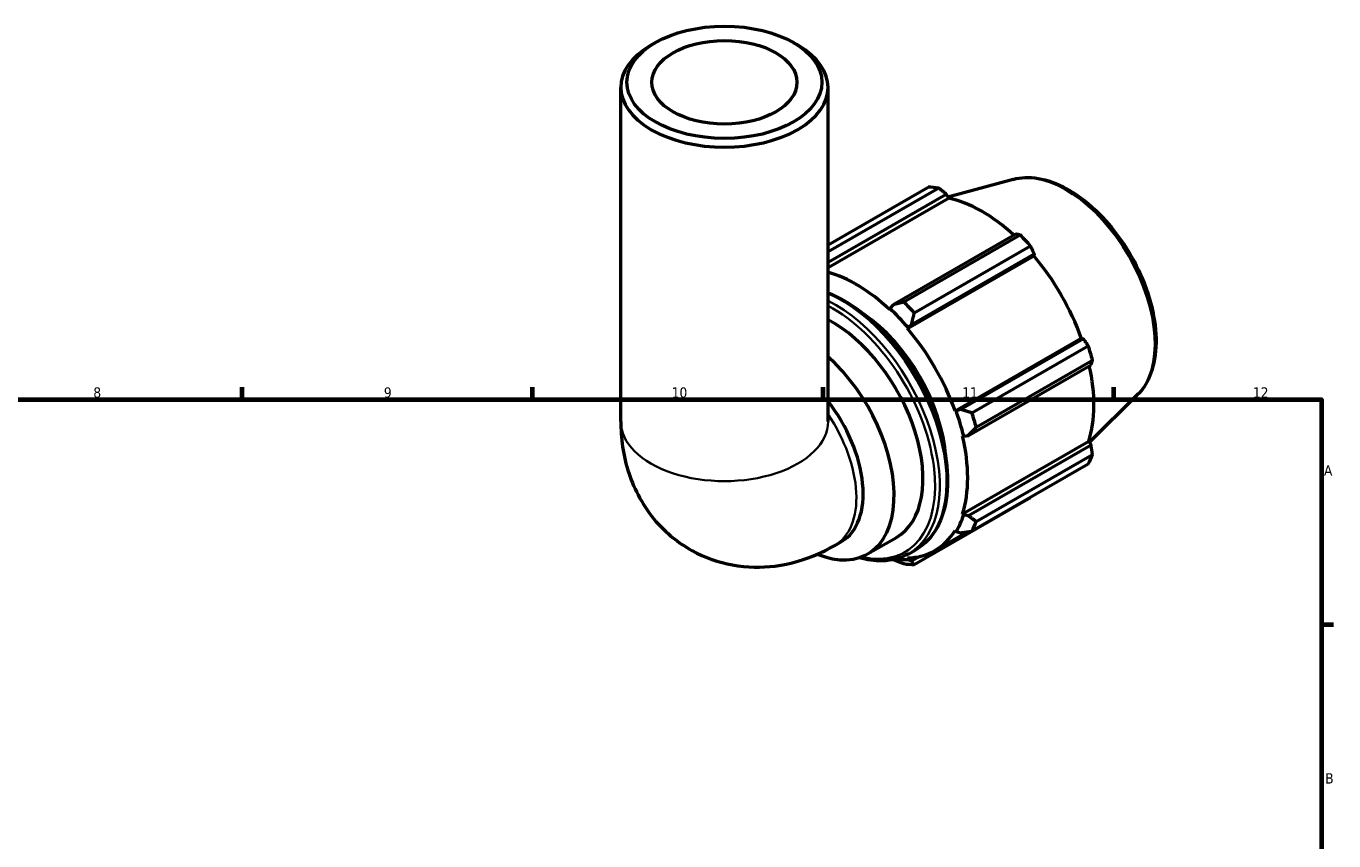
# Model space of a CAD drawing. Header units: millimetres. Extents: x 0 to 931, y 0 to 935.
# Tile 6 of 6: x 509 to 824, y 468 to 664. Entities that reach past the tile are written whole.
import ezdxf

# ---------------------------------------------------------------- set-up
doc = ezdxf.new("R2010")
doc.units = ezdxf.units.MM
for name, color, linetype, lineweight in [('Border (ISO)', 7, 'Continuous', 70), ('Visible (ISO)', 7, 'Continuous', 50), ('Visible Narrow (ISO)', 7, 'Continuous', 35)]:
    doc.layers.add(name, color=color, linetype=linetype, lineweight=lineweight)
doc.styles.add('Note Text (ISO)', font='tahoma.ttf')

# ---------------------------------------------------------------- blocks, each defined once
blk = doc.blocks.new('Borders Default Border')
at = {"layer": 'Border (ISO)'}
for p, q in [((560.67, 574), (560.67, 576.9)), ((630.75, 574), (630.75, 576.9)), ((700.83, 574), (700.83, 576.9)), ((770.92, 574), (770.92, 576.9)), ((821, 519.75), (823.9, 519.75))]:
    blk.add_line(p, q, dxfattribs=at)
at = {"layer": 'Border (ISO)', "flags": 128}
blk.add_lwpolyline([(20, 20), (20, 574), (821, 574), (821, 20), (20, 20)], dxfattribs=at)
at = {"layer": 'Border (ISO)', "color": 232, "true_color": 0xca0064, "char_height": 2.5, "attachment_point": 7, "style": 'Note Text (ISO)'}
for s, insert in [('8', (524.81, 574.34)), ('9', (594.88, 574.35)), ('10', (664.29, 574.35)), ('11', (734.37, 574.4)), ('12', (804.46, 574.4)), ('A', (821.59, 555.62)), ('B', (821.89, 481.38))]:
    blk.add_mtext(s, dxfattribs=dict(at, insert=insert))

msp = doc.modelspace()

# ---------------------------------------------------------------- linework, layer by layer
at = {"layer": 'Visible (ISO)'}
for p, q in [((660.325, 659.9669), (659.2602, 659.349)), ((693.6868, 659.9669), (694.7515, 659.349)), ((652.0059, 568.68), (652.0059, 649.2084)), ((702.0059, 568.68), (702.0059, 649.2084)), ((702.0059, 611.2739), (726.1506, 625.1779)), ((728.6815, 624.9326), (702.0059, 609.5711)), ((746.6465, 627.0405), (730.905, 622.7713)), ((702.0059, 607.0539), (730.5058, 623.4659)), ((702.0059, 605.7936), (731.0499, 622.519)), ((730.5058, 623.4659), (731.0499, 622.519)), ((747.2441, 613.827), (717.6615, 596.7915)), ((720.2687, 597.4758), (748.3148, 613.6265)), ((722.1436, 592.0639), (751.7262, 609.0994)), ((750.8458, 610.9569), (722.7996, 594.8062)), ((751.7262, 609.0994), (751.6072, 608.6014)), ((721.1622, 591.0693), (751.6072, 608.6014)), ((717.6615, 596.7915), (716.9073, 595.9186)), ((716.9073, 595.9186), (716.8202, 595.6491)), ((721.1622, 591.0693), (721.2961, 591.2895)), ((721.2961, 591.2895), (722.1436, 592.0639)), ((732.6281, 571.2098), (763.0731, 588.7419)), ((763.562, 588.5993), (733.9794, 571.5638)), ((736.6825, 570.7604), (764.7286, 586.9111)), ((763.0731, 588.7419), (763.562, 588.5993)), ((735.8359, 565.3125), (765.4186, 582.348)), ((765.777, 583.3812), (737.7308, 567.2305)), ((776.5793, 575.0615), (765.0417, 563.645)), ((732.8853, 571.2165), (732.6281, 571.2098)), ((733.9794, 571.5638), (732.8853, 571.2165)), ((734.4266, 565.1539), (734.7031, 565.0955)), ((734.7031, 565.0955), (735.8359, 565.3125)), ((734.4266, 546.406), (764.8717, 563.9382)), ((765.4186, 562.9954), (735.8359, 545.9599)), ((764.8717, 563.9382), (765.4186, 562.9954)), ((764.7286, 558.3589), (736.6825, 542.2082)), ((737.7308, 544.5307), (765.777, 560.6814)), ((722.7996, 534.1516), (750.8458, 550.3023)), ((734.7031, 546.146), (734.4266, 546.406)), ((735.8359, 545.9599), (734.7031, 546.146)), ((703.6238, 538.8084), (705.2609, 539.7511)), ((711.542, 536.7329), (718.4952, 540.737)), ((727.7406, 537.5449), (735.578, 542.0581)), ((732.6281, 542.4215), (732.8853, 542.1187)), ((732.8853, 542.1187), (733.9794, 541.8469)), ((721.5161, 536.7992), (723.166, 537.7493)), ((724.1694, 536.1448), (722.1436, 534.9783)), ((721.2961, 535.3932), (721.1622, 535.7676)), ((722.1436, 534.9783), (721.2961, 535.3932))]:
    msp.add_line(p, q, dxfattribs=at)
for major_axis in [(23.5, 0), (17.5, 0)]:
    msp.add_ellipse((677.0059, 650.4347), major_axis=major_axis, ratio=0.5758617, dxfattribs=at)
for centre, major_axis, ratio, start_param, end_param in [((677.0059, 649.2084), (-25, 0), 0.5758617, 5.50163969, 10.20632358), ((738.4982, 587.7401), (-20.4603, 35.5299), 0.57809312, 5.84515614, 5.93968373), ((739.1576, 588.1199), (19.0281, -33.0428), 0.57809312, 2.06964335, 2.66356082), ((738.4982, 587.7401), (20.4603, -35.5299), 0.57809312, 1.91816532, 2.01269291), ((739.1576, 588.1199), (19.0281, -33.0428), 0.57809312, 1.26729742, 1.87816265), ((708.7125, 570.5877), (-19.0281, 33.0428), 0.57809312, 5.19428823, 5.75110555), ((710.452, 571.5894), (-20.4603, 35.5299), 0.57809312, 5.05975798, 5.15428557), ((703.15, 567.3845), (15.3452, -26.6474), 0.57809312, 0, 2.41077021), ((708.7125, 570.5877), (15.3452, -26.6474), 0.57809312, 0.86684142, 2.27475124), ((708.7125, 570.5877), (19.2327, -33.3981), 0.57809312, 1.87816265, 2.05269558), ((708.7125, 570.5877), (-19.0281, 33.0428), 0.57809312, 4.40889007, 5.01975531), ((738.4982, 587.7401), (20.4603, -35.5299), 0.57809312, 1.13276716, 1.22729475), ((696.1967, 563.3804), (15.3452, -26.6474), 0.57809312, 5.64711605, 8.3708631), ((739.1576, 588.1199), (19.0281, -33.0428), 0.57809312, 0.48189925, 1.07597742), ((692.7851, 561.4157), (12.4758, -21.6646), 0.57809312, 0, 1.80939541), ((708.7125, 570.5877), (19.2327, -33.3981), 0.57809312, 1.09276449, 1.26729742), ((710.452, 571.5894), (-20.4603, 35.5299), 0.57809312, 4.27435981, 4.3688874), ((708.7125, 570.5877), (-19.0281, 33.0428), 0.57809312, 3.62349191, 4.23435714), ((738.4982, 587.7401), (20.4603, -35.5299), 0.57809312, 0.34736899, 0.44189659), ((708.7125, 570.5877), (19.2327, -33.3981), 0.57809312, 0.30736633, 0.48189925), ((710.452, 571.5894), (20.4603, -35.5299), 0.57809312, 0.34736899, 0.44189659), ((708.7125, 570.5877), (19.0281, -33.0428), 0.57809312, 5.9796864, 6.59055163), ((708.7125, 570.5877), (19.2327, -33.3981), 0.57809312, 5.86655144, 5.9796864), ((710.452, 571.5894), (20.4603, -35.5299), 0.57809312, 5.84515614, 5.93968373)]:
    msp.add_ellipse(centre, major_axis=major_axis, ratio=ratio, start_param=start_param, end_param=end_param, dxfattribs=at)
for points, knots in [([(746.6465, 627.0405), (748.524, 627.5497), (750.5565, 627.612), (754.9041, 626.8963), (757.233, 626.0409), (761.914, 623.4705), (764.2647, 621.7216), (768.6951, 617.5419), (770.7742, 615.1126), (774.4623, 609.8274), (776.0725, 606.9744), (778.6758, 601.1144), (779.6684, 598.1086), (780.9304, 592.2176), (781.1969, 589.3338), (780.934, 583.9667), (780.4046, 581.4807), (778.7354, 577.6879), (777.7714, 576.2412), (776.5793, 575.0615)], [5.65088645, 5.65088645, 5.65088645, 5.65088645, 5.94146716, 5.94146716, 6.26007761, 6.26007761, 6.59097, 6.59097, 6.92117176, 6.92117176, 7.24985706, 7.24985706, 7.57862168, 7.57862168, 7.9089938, 7.9089938, 8.23961481, 8.23961481, 8.49014791, 8.49014791, 8.49014791, 8.49014791]), ([(702.0059, 599.7015), (704.6067, 598.655), (707.248, 597.1122), (712.4922, 593.1047), (715.0878, 590.6031), (719.8583, 584.9484), (722.033, 581.7974), (725.7487, 575.1612), (727.2894, 571.6775), (729.5834, 564.7196), (730.3356, 561.2468), (730.9672, 554.652), (730.8453, 551.5314), (729.7159, 545.9668), (728.7106, 543.519), (726.1631, 539.9556), (724.7692, 538.6725), (723.166, 537.7493)], [6.13426504, 6.13426504, 6.13426504, 6.13426504, 6.44464186, 6.44464186, 6.76833078, 6.76833078, 7.09138449, 7.09138449, 7.41419272, 7.41419272, 7.73731596, 7.73731596, 8.06106771, 8.06106771, 8.38367753, 8.38367753, 8.64131351, 8.64131351, 8.64131351, 8.64131351]), ([(652.0059, 568.68), (652.0059, 564.7034), (652.5189, 560.4806), (655.2874, 552.2235), (657.3679, 548.205), (662.8706, 541.8569), (665.8468, 539.3946), (672.2613, 535.8489), (675.622, 534.6888), (682.4807, 533.4398), (685.9512, 533.4275), (693.0393, 534.3182), (696.5263, 535.4065), (701.0377, 537.4024), (702.3617, 538.0816), (703.6238, 538.8084)], [3.14159265, 3.14159265, 3.14159265, 3.14159265, 3.45575192, 3.45575192, 3.73087193, 3.73087193, 3.93905172, 3.93905172, 4.13210804, 4.13210804, 4.34107563, 4.34107563, 4.59749133, 4.59749133, 4.71238898, 4.71238898, 4.71238898, 4.71238898]), ([(721.5161, 536.7992), (719.6091, 535.701), (717.4106, 535.1168), (713.276, 535.0272), (711.4082, 535.2886), (709.499, 535.834)], [2.358128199, 2.358128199, 2.358128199, 2.358128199, 2.664594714, 2.664594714, 2.895656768, 2.895656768, 2.895656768, 2.895656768])]:
    msp.add_open_spline(points, degree=3, knots=knots, dxfattribs=at)
for points, weights in [([(730.5058, 623.4659), (729.616, 624.1864), (728.6815, 624.9326)], [1.00175240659, 1.00128459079, 1]), ([(748.3148, 613.6265), (747.7723, 613.7309), (747.2441, 613.827)], [1, 1.0012845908, 1.0017524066]), ([(751.7262, 609.0994), (751.2987, 610.0113), (750.8458, 610.9569)], [1.0017524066, 1.0012845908, 1]), ([(720.2687, 597.4758), (718.9271, 597.1201), (717.6615, 596.7915)], [1.01739177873, 1.01230769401, 1.00642677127]), ([(722.1436, 592.0639), (722.4536, 593.4005), (722.7996, 594.8062)], [1.00642677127, 1.01230769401, 1.01739177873]), ([(764.7286, 586.9111), (764.1371, 587.7746), (763.562, 588.5993)], [1, 1.0012845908, 1.0017524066]), ([(765.4186, 582.348), (765.5978, 582.8562), (765.777, 583.3812)], [1.00175240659, 1.00128459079, 1]), ([(736.6825, 570.7604), (735.292, 571.1638), (733.9794, 571.5638)], [1.01739177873, 1.01230769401, 1.00642677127]), ([(735.8359, 565.3125), (736.7527, 566.2454), (737.7308, 567.2305)], [1.00642677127, 1.01230769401, 1.01739177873]), ([(765.777, 560.6814), (765.5978, 561.8641), (765.4186, 562.9954)], [1, 1.00128459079, 1.00175240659]), ([(750.8458, 550.3023), (750.8686, 550.3465), (750.8914, 550.3906)], [1, 1.00006474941, 1.00012742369]), ([(737.7308, 544.5307), (736.7527, 545.2533), (735.8359, 545.9599)], [1.01739177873, 1.01230769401, 1.00642677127]), ([(733.9794, 541.8469), (735.292, 542.0173), (736.6825, 542.2082)], [1.00642677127, 1.01230769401, 1.01739177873]), ([(717.762, 535.3728), (718.9803, 534.8885), (720.2687, 534.397)], [1.00688950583, 1.01250824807, 1.01739177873]), ([(722.7996, 534.1516), (722.4536, 534.5668), (722.1436, 534.9783)], [1.01739177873, 1.01230769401, 1.00642677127])]:
    msp.add_rational_spline(points, weights, degree=2, dxfattribs=at)
at = {"layer": 'Visible Narrow (ISO)'}
for centre, major_axis, ratio, start_param, end_param in [((759.3243, 599.7331), (-15.139, 26.2893), 0.57809312, 3.29275825, 6.13201971), ((705.3656, 568.6603), (17.8005, -30.911), 0.57809312, 0, 2.49172762), ((703.7156, 567.7102), (17.8005, -30.911), 0.57809312, 0, 2.42596812), ((703.15, 567.3845), (17.4013, -30.2178), 0.57809312, 5.78444301, 8.68773093), ((677.0059, 568.68), (25, 0), 0.5758617, 3.14159265, 6.28318531), ((691.148, 560.473), (12.4758, -21.6646), 0.57809312, 0, 1.69673919)]:
    msp.add_ellipse(centre, major_axis=major_axis, ratio=ratio, start_param=start_param, end_param=end_param, dxfattribs=at)

# ---------------------------------------------------------------- block references
msp.add_blockref('Borders Default Border', (0, 0))

doc.saveas('drawing.dxf')
